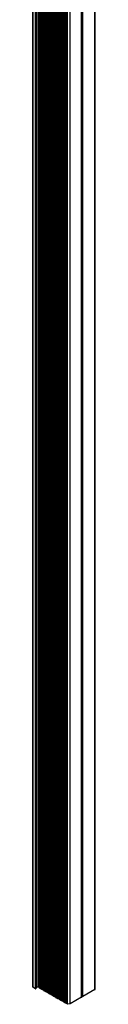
# Model space of a CAD drawing. Header units: millimetres. Extents: x 157 to 977, y 245 to 1049.
# Tile 8 of 9: x 969 to 977, y 537 to 671. Entities that reach past the tile are written whole.
import ezdxf

# ---------------------------------------------------------------- set-up
doc = ezdxf.new("R2010")
doc.units = ezdxf.units.MM

msp = doc.modelspace()

# ---------------------------------------------------------------- linework, layer by layer
at = {"color": 7, "linetype": 'Continuous', "lineweight": 25}
for p, q in [((977.37, 538.67), (977.37, 880.31)), ((977.4, 538.71), (977.4, 880.33)), ((974.01, 536.73), (974.01, 878.37)), ((975.55, 537.62), (975.55, 879.26)), ((975.57, 537.64), (975.57, 879.27)), ((975.7, 537.7), (975.7, 879.35)), ((971.56, 876.95), (971.56, 537.84)), ((971.74, 877.06), (971.74, 537.74)), ((971.93, 877.17), (971.93, 537.63)), ((972.11, 877.27), (972.11, 537.53)), ((972.29, 877.38), (972.29, 537.42)), ((972.48, 877.49), (972.48, 537.31)), ((972.66, 877.59), (972.66, 537.21)), ((972.84, 877.7), (972.84, 537.1)), ((973.03, 877.8), (973.03, 536.99)), ((973.21, 877.91), (973.21, 536.89)), ((973.4, 878.02), (973.4, 536.78)), ((973.58, 878.12), (973.58, 536.68)), ((969.72, 875.89), (969.72, 538.9)), ((969.9, 876), (969.9, 538.8)), ((970.09, 876.11), (970.09, 538.69)), ((970.27, 876.21), (970.27, 538.59)), ((970.45, 876.32), (970.45, 538.48)), ((970.64, 876.42), (970.64, 538.37)), ((970.82, 876.53), (970.82, 538.27)), ((971.01, 876.64), (971.01, 538.16)), ((971.19, 876.74), (971.19, 538.06)), ((971.37, 876.85), (971.37, 537.95)), ((968.91, 875.43), (968.91, 539)), ((969.27, 538.78), (968.92, 538.99)), ((969.47, 538.96), (969.34, 538.79)), ((969.71, 539.01), (969.49, 538.97)), ((969.72, 539.01), (969.71, 539.01)), ((969.9, 538.91), (969.77, 538.88)), ((969.9, 538.91), (969.9, 538.91)), ((970.08, 538.8), (969.96, 538.78)), ((970.09, 538.8), (970.08, 538.8)), ((970.26, 538.69), (970.14, 538.67)), ((970.27, 538.7), (970.26, 538.69)), ((970.45, 538.59), (970.32, 538.56)), ((970.45, 538.59), (970.45, 538.59)), ((970.63, 538.48), (970.51, 538.46)), ((970.64, 538.48), (970.63, 538.48)), ((970.81, 538.38), (970.69, 538.35)), ((970.82, 538.38), (970.81, 538.38)), ((971, 538.27), (970.87, 538.25)), ((971.01, 538.27), (971, 538.27)), ((971.18, 538.16), (971.06, 538.14)), ((971.19, 538.16), (971.18, 538.16)), ((971.37, 538.06), (971.24, 538.03)), ((971.37, 538.06), (971.37, 538.06)), ((971.55, 537.95), (971.43, 537.93)), ((971.56, 537.95), (971.55, 537.95)), ((971.73, 537.85), (971.61, 537.82)), ((971.74, 537.85), (971.73, 537.85)), ((971.92, 537.74), (971.79, 537.72)), ((971.93, 537.74), (971.92, 537.74)), ((977.37, 538.67), (975.7, 537.7)), ((972.1, 537.63), (971.98, 537.61)), ((972.11, 537.63), (972.1, 537.63)), ((972.29, 537.53), (972.16, 537.5)), ((972.29, 537.53), (972.29, 537.53)), ((972.47, 537.42), (972.35, 537.4)), ((972.48, 537.42), (972.47, 537.42)), ((972.65, 537.31), (972.53, 537.29)), ((972.66, 537.32), (972.65, 537.31)), ((972.84, 537.21), (972.71, 537.18)), ((972.84, 537.21), (972.84, 537.21)), ((973.02, 537.1), (972.9, 537.08)), ((973.03, 537.1), (973.02, 537.1)), ((973.2, 537), (973.08, 536.97)), ((973.21, 537), (973.2, 537)), ((973.39, 536.89), (973.26, 536.87)), ((973.4, 536.89), (973.39, 536.89)), ((973.57, 536.78), (973.45, 536.76)), ((973.58, 536.78), (973.57, 536.78)), ((973.99, 536.72), (973.63, 536.65)), ((975.55, 537.62), (974.01, 536.73))]:
    msp.add_line(p, q, dxfattribs=at)
at = {"color": 8, "linetype": 'Continuous', "lineweight": 25}
for p, q in [((973.99, 536.72), (973.99, 878.36)), ((975.64, 537.7), (975.64, 879.31)), ((971.55, 537.95), (971.55, 876.95)), ((971.61, 537.82), (971.61, 876.98)), ((971.73, 537.85), (971.73, 877.06)), ((971.79, 537.72), (971.79, 877.09)), ((971.92, 537.74), (971.92, 877.16)), ((971.98, 537.61), (971.98, 877.2)), ((972.1, 537.63), (972.1, 877.27)), ((972.16, 537.5), (972.16, 877.3)), ((972.29, 537.53), (972.29, 877.37)), ((972.35, 537.4), (972.35, 877.41)), ((972.47, 537.42), (972.47, 877.48)), ((972.53, 537.29), (972.53, 877.52)), ((972.65, 537.31), (972.65, 877.59)), ((972.71, 537.18), (972.71, 877.62)), ((972.84, 537.21), (972.84, 877.69)), ((972.9, 537.08), (972.9, 877.73)), ((973.02, 537.1), (973.02, 877.8)), ((973.08, 536.97), (973.08, 877.83)), ((973.2, 537), (973.2, 877.91)), ((973.26, 536.87), (973.27, 877.94)), ((973.39, 536.89), (973.39, 878.01)), ((973.45, 536.76), (973.45, 878.05)), ((973.57, 536.78), (973.57, 878.12)), ((973.63, 536.65), (973.63, 878.15)), ((969.27, 538.78), (969.27, 875.63)), ((969.34, 538.79), (969.34, 875.67)), ((969.47, 538.96), (969.47, 875.75)), ((969.49, 538.97), (969.49, 875.76)), ((969.71, 539.01), (969.71, 875.89)), ((969.77, 538.88), (969.77, 875.92)), ((969.9, 538.91), (969.9, 875.99)), ((969.96, 538.78), (969.96, 876.03)), ((970.08, 538.8), (970.08, 876.1)), ((970.14, 538.67), (970.14, 876.14)), ((970.26, 538.69), (970.26, 876.21)), ((970.32, 538.56), (970.32, 876.24)), ((970.45, 538.59), (970.45, 876.31)), ((970.51, 538.46), (970.51, 876.35)), ((970.63, 538.48), (970.63, 876.42)), ((970.69, 538.35), (970.69, 876.45)), ((970.81, 538.38), (970.81, 876.52)), ((970.87, 538.25), (970.88, 876.56)), ((971, 538.27), (971, 876.63)), ((971.06, 538.14), (971.06, 876.67)), ((971.18, 538.16), (971.18, 876.74)), ((971.24, 538.03), (971.24, 876.77)), ((971.37, 538.06), (971.37, 876.84)), ((971.43, 537.93), (971.43, 876.88)), ((968.92, 538.99), (968.92, 875.43))]:
    msp.add_line(p, q, dxfattribs=at)
at = {"color": 7, "linetype": 'Continuous', "lineweight": 25, "flags": 128}
for points in [[(969.77, 538.88), (969.76, 538.88), (969.75, 538.88), (969.74, 538.88), (969.73, 538.89), (969.72, 538.89), (969.72, 538.9), (969.72, 538.9)], [(969.96, 538.78), (969.94, 538.78), (969.93, 538.78), (969.92, 538.78), (969.91, 538.78), (969.91, 538.79), (969.9, 538.79), (969.9, 538.8)], [(970.14, 538.67), (970.13, 538.67), (970.12, 538.67), (970.11, 538.67), (970.1, 538.68), (970.09, 538.68), (970.09, 538.69), (970.09, 538.69)], [(970.32, 538.56), (970.31, 538.56), (970.3, 538.56), (970.29, 538.57), (970.28, 538.57), (970.28, 538.58), (970.27, 538.58), (970.27, 538.59)], [(970.51, 538.46), (970.5, 538.46), (970.49, 538.46), (970.48, 538.46), (970.47, 538.46), (970.46, 538.47), (970.46, 538.47), (970.45, 538.48)], [(970.69, 538.35), (970.68, 538.35), (970.67, 538.35), (970.66, 538.35), (970.65, 538.36), (970.64, 538.36), (970.64, 538.37), (970.64, 538.37)], [(970.87, 538.25), (970.86, 538.24), (970.85, 538.25), (970.84, 538.25), (970.83, 538.25), (970.83, 538.26), (970.82, 538.26), (970.82, 538.27)], [(971.06, 538.14), (971.05, 538.14), (971.04, 538.14), (971.03, 538.14), (971.02, 538.15), (971.01, 538.15), (971.01, 538.16), (971.01, 538.16)], [(971.24, 538.03), (971.23, 538.03), (971.22, 538.03), (971.21, 538.04), (971.2, 538.04), (971.2, 538.04), (971.19, 538.05), (971.19, 538.06)], [(971.43, 537.93), (971.42, 537.93), (971.4, 537.93), (971.39, 537.93), (971.39, 537.93), (971.38, 537.94), (971.38, 537.94), (971.37, 537.95)], [(971.61, 537.82), (971.6, 537.82), (971.59, 537.82), (971.58, 537.82), (971.57, 537.83), (971.56, 537.83), (971.56, 537.84), (971.56, 537.84)], [(971.79, 537.72), (971.78, 537.71), (971.77, 537.71), (971.76, 537.72), (971.75, 537.72), (971.75, 537.73), (971.74, 537.73), (971.74, 537.74)], [(971.98, 537.61), (971.97, 537.61), (971.96, 537.61), (971.95, 537.61), (971.94, 537.61), (971.93, 537.62), (971.93, 537.63), (971.93, 537.63)], [(972.16, 537.5), (972.15, 537.5), (972.14, 537.5), (972.13, 537.5), (972.12, 537.51), (972.11, 537.51), (972.11, 537.52), (972.11, 537.53)], [(972.35, 537.4), (972.33, 537.4), (972.32, 537.4), (972.31, 537.4), (972.3, 537.4), (972.3, 537.41), (972.29, 537.41), (972.29, 537.42)], [(972.53, 537.29), (972.52, 537.29), (972.51, 537.29), (972.5, 537.29), (972.49, 537.3), (972.48, 537.3), (972.48, 537.31), (972.48, 537.31)], [(972.71, 537.18), (972.7, 537.18), (972.69, 537.18), (972.68, 537.19), (972.67, 537.19), (972.67, 537.2), (972.66, 537.2), (972.66, 537.21)], [(972.9, 537.08), (972.89, 537.08), (972.88, 537.08), (972.87, 537.08), (972.86, 537.08), (972.85, 537.09), (972.85, 537.1), (972.84, 537.1)], [(973.08, 536.97), (973.07, 536.97), (973.06, 536.97), (973.05, 536.97), (973.04, 536.98), (973.03, 536.98), (973.03, 536.99), (973.03, 536.99)], [(973.26, 536.87), (973.25, 536.87), (973.24, 536.87), (973.23, 536.87), (973.22, 536.87), (973.22, 536.88), (973.21, 536.88), (973.21, 536.89)], [(973.45, 536.76), (973.44, 536.76), (973.43, 536.76), (973.42, 536.76), (973.41, 536.77), (973.4, 536.77), (973.4, 536.78), (973.4, 536.78)], [(973.63, 536.65), (973.62, 536.65), (973.61, 536.65), (973.6, 536.66), (973.59, 536.66), (973.59, 536.66), (973.58, 536.67), (973.58, 536.68)]]:
    msp.add_lwpolyline(points, dxfattribs=at)
at = {"color": 7, "linetype": 'Continuous', "lineweight": 25}
for centre, radius, start, end in [((968.93, 539), 0.0201, 185.7171, 245.6112), ((969.3, 538.83), 0.0561, 240.567, 311.4743), ((969.5, 538.93), 0.0394, 98.4418, 137.3933), ((975.62, 537.62), 0.074, 76.1248, 136.4861), ((975.66, 537.79), 0.0921, 260.2071, 297.3613), ((977.35, 538.72), 0.0503, 294.399, 354.3038), ((973.98, 536.77), 0.0511, 280.1194, 298.9972), ((975.54, 537.65), 0.0304, 294.5886, 354.0834)]:
    msp.add_arc(centre, radius, start, end, dxfattribs=at)

doc.saveas('drawing.dxf')
